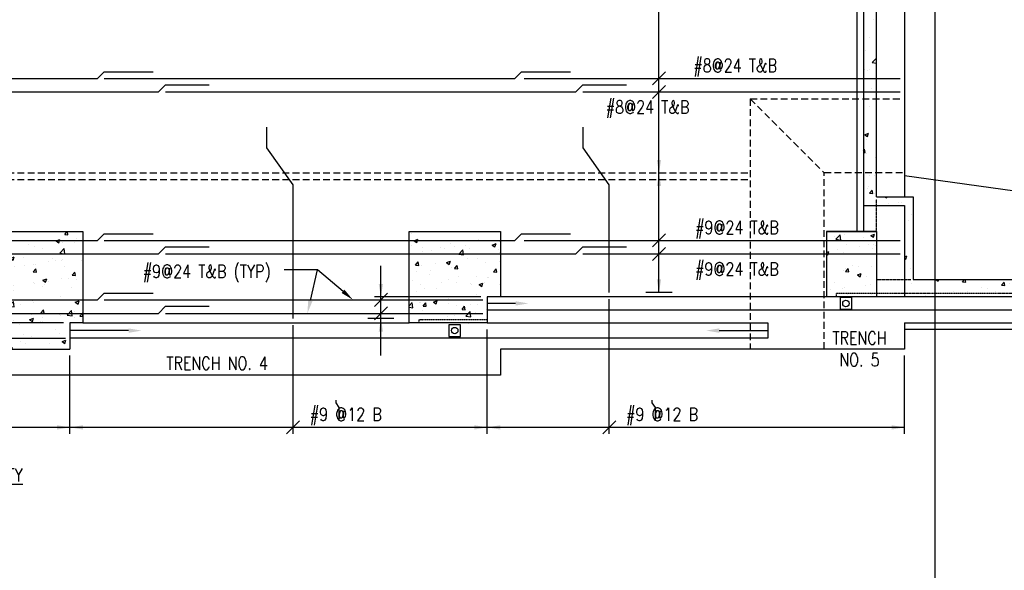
# Model space of a CAD drawing. Header units: inches. Extents: x -9715 to 32893, y -15613 to -1138.
# Tile 51 of 256: x 5180 to 6086, y -8626 to -8120. Entities that reach past the tile are written whole.
import ezdxf
from ezdxf.enums import TextEntityAlignment as Align

# ---------------------------------------------------------------- set-up
doc = ezdxf.new("R2010")
doc.units = ezdxf.units.IN
doc.header["$MEASUREMENT"] = 0
doc.linetypes.add('HIDDEN', pattern=[0.375, 0.25, -0.125])
doc.linetypes.add('HIDDEN2', pattern=[0.1875, 0.125, -0.0625])
doc.layers.get('0').update_dxf_attribs({"color": 252})
doc.layers.get('DEFPOINTS').update_dxf_attribs({"color": 11})
for name, color, linetype in [('S-ANNO-DIMS', 2, 'Continuous'), ('S-ANNO-TEXT', 2, 'Continuous'), ('S-FNDN', 7, 'Continuous'), ('S-FNDN-FTNG-REBAR', 5, 'Continuous'), ('S-FNDN-PATT', 8, 'Continuous')]:
    doc.layers.add(name, color=color, linetype=linetype)
doc.styles.add('125', font='romans.shx', dxfattribs={"width": 0.8, "height": 2})

# ---------------------------------------------------------------- blocks, each defined once
blk = doc.blocks.new('*X679')
at = {"color": 0}
for p, q in [((1906.64, 1236.52), (1906.64, 1236.52)), ((1959.88, 1234.63), (1962.02, 1237.19)), ((1959.88, 1234.63), (1962.87, 1234.37)), ((1962.87, 1234.37), (1962.35, 1237.19)), ((2278.7, 1235.42), (2278.7, 1235.42)), ((1902.14, 1225.75), (1906.03, 1229.81)), ((1902.14, 1225.75), (1906.59, 1225.06)), ((1906.59, 1225.06), (1906.03, 1229.81)), ((1926.82, 1225.07), (1926.82, 1225.07)), ((1932, 1223.63), (1932, 1223.63)), ((1951.95, 1228.68), (1955.45, 1230.02)), ((1951.95, 1228.68), (1954.44, 1227)), ((1954.44, 1227), (1955.46, 1230.02)), ((1957.68, 1227.15), (1957.68, 1227.15)), ((1958.39, 1229.23), (1958.39, 1229.23)), ((1968.75, 1226.76), (1968.75, 1226.76)), ((1970.91, 1230.88), (1970.91, 1230.88)), ((2279, 1224.12), (2279, 1224.12)), ((2281.39, 1228.79), (2284.89, 1230.13)), ((2281.39, 1228.79), (2283.88, 1227.11)), ((2283.88, 1227.11), (2284.89, 1230.13)), ((2314.66, 1226.05), (2314.66, 1226.05)), ((2318.51, 1223.51), (2318.51, 1223.51)), ((2328.57, 1224), (2328.57, 1224)), ((2340.33, 1229.57), (2340.33, 1229.57)), ((2347.67, 1228.51), (2347.67, 1228.51)), ((2353.25, 1224.78), (2356.75, 1226.13)), ((2353.25, 1224.78), (2355.73, 1223.11)), ((2355.74, 1223.1), (2356.75, 1226.12)), ((2360.15, 1228.15), (2360.15, 1228.15)), ((1895.36, 1220.93), (1895.36, 1220.93)), ((1895.59, 1214.36), (1895.59, 1214.36)), ((1906.04, 1219.88), (1906.04, 1219.88)), ((1907.88, 1222.58), (1907.88, 1222.58)), ((1910.43, 1216.75), (1910.43, 1216.75)), ((1939.59, 1221.76), (1939.59, 1221.76)), ((1955.5, 1217.47), (1959.39, 1221.53)), ((1955.5, 1217.47), (1959.95, 1216.78)), ((1959.95, 1216.78), (1959.4, 1221.53)), ((2288.69, 1222.3), (2288.69, 1222.3)), ((2289.35, 1218.5), (2289.35, 1218.5)), ((2297.12, 1219.86), (2297.12, 1219.86)), ((2305.69, 1222.99), (2305.69, 1222.99)), ((2309.64, 1221.5), (2309.64, 1221.5)), ((2322.41, 1216.52), (2326.3, 1220.58)), ((2322.41, 1216.52), (2326.85, 1215.83)), ((2326.85, 1215.83), (2326.3, 1220.58)), ((2332.38, 1221.87), (2332.38, 1221.87)), ((2359.07, 1220.74), (2359.07, 1220.74)), ((2359.65, 1217.54), (2359.65, 1217.54)), ((1895.09, 1203.3), (1897.5, 1206.17)), ((1898.08, 1203.04), (1897.5, 1206.17)), ((1906.13, 1207.64), (1906.13, 1207.64)), ((1909.94, 1212.55), (1913.44, 1213.9)), ((1909.94, 1212.55), (1912.43, 1210.87)), ((1912.43, 1210.87), (1913.44, 1213.89)), ((1913.66, 1205.35), (1913.66, 1205.35)), ((1922.28, 1213.23), (1922.28, 1213.23)), ((1922.41, 1205.77), (1922.41, 1205.77)), ((1931.4, 1206.98), (1931.4, 1206.98)), ((1932.82, 1206.52), (1932.82, 1206.52)), ((1945.24, 1209.51), (1945.24, 1209.51)), ((1948.97, 1212.1), (1948.97, 1212.1)), ((1951.57, 1210.78), (1951.57, 1210.78)), ((1957.07, 1210.5), (1957.07, 1210.5)), ((1957.76, 1211.16), (1957.76, 1211.16)), ((1959.51, 1205.39), (1959.51, 1205.39)), ((1975.66, 1210.98), (1975.66, 1210.98)), ((1976.69, 1213.65), (1976.69, 1213.65)), ((2282.65, 1206.39), (2285.06, 1209.27)), ((2282.65, 1206.39), (2285.63, 1206.13)), ((2285.64, 1206.13), (2285.06, 1209.27)), ((2288.09, 1205.65), (2288.09, 1205.65)), ((2301.33, 1207.53), (2301.33, 1207.53)), ((2311.24, 1208.66), (2314.74, 1210)), ((2311.24, 1208.66), (2313.72, 1206.98)), ((2313.72, 1206.98), (2314.74, 1210)), ((2314.05, 1209.4), (2314.05, 1209.4)), ((2318.69, 1203.48), (2320.92, 1206.13)), ((2321.5, 1202.99), (2320.92, 1206.13)), ((2330.49, 1212.53), (2330.49, 1212.53)), ((2339.73, 1212.92), (2339.73, 1212.92)), ((2347, 1208.43), (2347, 1208.43)), ((2359.51, 1210.08), (2359.51, 1210.08)), ((1893.25, 1200.77), (1893.25, 1200.77)), ((1894.73, 1202.86), (1894.73, 1202.86)), ((1895.09, 1203.3), (1898.08, 1203.04)), ((1905.43, 1203.24), (1905.43, 1203.24)), ((1930.95, 1200.16), (1933.36, 1203.03)), ((1930.95, 1200.16), (1933.94, 1199.9)), ((1933.94, 1199.9), (1933.36, 1203.03)), ((1966.82, 1197.02), (1969.23, 1199.9)), ((1966.82, 1197.02), (1969.81, 1196.76)), ((1969.81, 1196.76), (1969.23, 1199.89)), ((2283.97, 1200.13), (2283.97, 1200.13)), ((2295.95, 1197.44), (2295.95, 1197.44)), ((2296.48, 1201.78), (2296.48, 1201.78)), ((2315.42, 1204.28), (2315.42, 1204.28)), ((2318.51, 1203.26), (2318.69, 1203.48)), ((2318.51, 1203.26), (2318.69, 1203.24)), ((2318.69, 1203.24), (2321.5, 1203)), ((2322.65, 1196.32), (2322.65, 1196.32)), ((2339.12, 1196.28), (2339.12, 1196.28)), ((2354.37, 1200.12), (2356.78, 1202.99)), ((2354.37, 1200.12), (2357.36, 1199.86)), ((2357.36, 1199.86), (2356.78, 1202.99)), ((1912.33, 1187.82), (1912.33, 1187.82)), ((1930.79, 1190.34), (1930.79, 1190.34)), ((1932.09, 1189.79), (1932.09, 1189.79)), ((1939.79, 1192.42), (1943.29, 1193.76)), ((1939.79, 1192.42), (1942.27, 1190.74)), ((1941.5, 1188.27), (1941.5, 1188.27)), ((1942.28, 1190.74), (1943.29, 1193.76)), ((1944.6, 1191.43), (1944.6, 1191.43)), ((1956.46, 1193.86), (1956.46, 1193.86)), ((1963.54, 1193.93), (1963.54, 1193.93)), ((1970.66, 1193.28), (1970.66, 1193.28)), ((2279.81, 1191.86), (2279.81, 1191.86)), ((2287.48, 1189.01), (2287.48, 1189.01)), ((2306.5, 1190.73), (2306.5, 1190.73)), ((2313.45, 1192.76), (2313.45, 1192.76)), ((2320.43, 1190.03), (2320.43, 1190.03)), ((2333.19, 1189.6), (2333.19, 1189.6)), ((2333.84, 1188.71), (2333.84, 1188.71)), ((2341.08, 1188.53), (2344.58, 1189.87)), ((2341.08, 1188.53), (2343.57, 1186.85)), ((2343.57, 1186.85), (2344.58, 1189.87)), ((2346.36, 1190.36), (2346.36, 1190.36)), ((2349.34, 1195.19), (2349.34, 1195.19)), ((2349.59, 1195.03), (2349.59, 1195.03)), ((2359.88, 1188.47), (2359.88, 1188.47)), ((1900.51, 1185.63), (1900.51, 1185.63)), ((1904.82, 1186.59), (1904.82, 1186.59)), ((1912.35, 1183.27), (1912.35, 1183.27)), ((1939.02, 1186.69), (1939.02, 1186.69)), ((1965.71, 1185.56), (1965.71, 1185.56)), ((2283.33, 1182.06), (2283.33, 1182.06)), ((2291.27, 1185.02), (2291.27, 1185.02)), ((2302.27, 1184.56), (2302.27, 1184.56)), ((2338.51, 1179.63), (2338.51, 1179.63)), ((1897.78, 1176.29), (1901.28, 1177.64)), ((1897.78, 1176.29), (1900.26, 1174.62)), ((1900.26, 1174.61), (1901.28, 1177.64)), ((1904.21, 1169.95), (1904.21, 1169.95)), ((1908.77, 1168.77), (1912.66, 1172.83)), ((1908.77, 1168.77), (1913.21, 1168.08)), ((1913.21, 1168.08), (1912.66, 1172.82)), ((1918.93, 1170.07), (1918.93, 1170.07)), ((1930.18, 1173.69), (1930.18, 1173.69)), ((1931.45, 1171.71), (1931.45, 1171.71)), ((1950.39, 1174.21), (1950.39, 1174.21)), ((1955.85, 1177.21), (1955.85, 1177.21)), ((1969.63, 1172.29), (1973.13, 1173.63)), ((1969.63, 1172.29), (1972.12, 1170.61)), ((1972.12, 1170.61), (1973.13, 1173.63)), ((2276.69, 1168.88), (2279.57, 1171.88)), ((2280.12, 1167.13), (2279.57, 1171.87)), ((2286.01, 1172.03), (2286.01, 1172.03)), ((2286.87, 1172.36), (2286.87, 1172.36)), ((2289.58, 1168.79), (2291.99, 1171.66)), ((2289.58, 1168.79), (2292.57, 1168.52)), ((2292.57, 1168.52), (2292, 1171.66)), ((2299.07, 1172.4), (2302.57, 1173.74)), ((2299.07, 1172.4), (2301.56, 1170.72)), ((2301.56, 1170.72), (2302.57, 1173.74)), ((2312.7, 1170.9), (2312.7, 1170.9)), ((2312.84, 1176.11), (2312.84, 1176.11)), ((2320.69, 1168.99), (2320.69, 1168.99)), ((2333.21, 1170.64), (2333.21, 1170.64)), ((2339.39, 1169.77), (2339.39, 1169.77)), ((1902.03, 1165.69), (1904.44, 1168.56)), ((1902.03, 1165.69), (1905.02, 1165.43)), ((1902.59, 1162.27), (1902.59, 1162.27)), ((1905.02, 1165.43), (1904.44, 1168.56)), ((1929.29, 1161.14), (1929.29, 1161.14)), ((1937.89, 1162.55), (1940.3, 1165.42)), ((1937.89, 1162.55), (1940.88, 1162.29)), ((1940.88, 1162.29), (1940.3, 1165.42)), ((1955.24, 1160.57), (1955.24, 1160.57)), ((1955.98, 1160.01), (1955.98, 1160.01)), ((1962.13, 1160.49), (1966.02, 1164.55)), ((1962.13, 1160.49), (1966.58, 1159.8)), ((1966.58, 1159.8), (1966.02, 1164.55)), ((1968.6, 1163.45), (1968.6, 1163.45)), ((1973.75, 1159.41), (1976.16, 1162.29)), ((1976.69, 1159.42), (1976.17, 1162.29)), ((2276.69, 1167.66), (2280.12, 1167.13)), ((2289.11, 1164.83), (2289.11, 1164.83)), ((2318.36, 1160.19), (2318.36, 1160.19)), ((2325.45, 1165.65), (2327.86, 1168.52)), ((2325.45, 1165.65), (2328.44, 1165.39)), ((2328.44, 1165.38), (2327.86, 1168.52)), ((2329.03, 1159.54), (2332.93, 1163.6)), ((2333.48, 1158.85), (2332.93, 1163.6)), ((2337.9, 1162.99), (2337.9, 1162.99)), ((2347.52, 1165.2), (2347.52, 1165.2)), ((1903.6, 1153.3), (1903.6, 1153.3)), ((1910.28, 1153.44), (1910.28, 1153.44)), ((1913.14, 1155.55), (1913.14, 1155.55)), ((1918.3, 1151.99), (1918.3, 1151.99)), ((1927.62, 1156.16), (1931.12, 1157.51)), ((1927.62, 1156.16), (1930.11, 1154.49)), ((1929.57, 1157.05), (1929.57, 1157.05)), ((1930.11, 1154.48), (1931.12, 1157.51)), ((1937.23, 1154.49), (1937.23, 1154.49)), ((1939.44, 1158.44), (1939.44, 1158.44)), ((1939.83, 1154.42), (1939.83, 1154.42)), ((1966.52, 1153.3), (1966.52, 1153.3)), ((1968.81, 1158.64), (1968.81, 1158.64)), ((1973.75, 1159.41), (1976.69, 1159.16)), ((2286.26, 1155.72), (2286.26, 1155.72)), ((2289.2, 1155.19), (2289.2, 1155.19)), ((2312.23, 1159.47), (2312.23, 1159.47)), ((2329.03, 1159.54), (2333.48, 1158.85)), ((2331.31, 1153.19), (2332.42, 1153.61)), ((2332.28, 1153.19), (2332.42, 1153.61)), ((2338.99, 1153.41), (2338.99, 1153.41)), ((1905.78, 1150.35), (1905.78, 1150.35)), ((1922.26, 1142.46), (1922.26, 1142.46)), ((1951.42, 1147.46), (1951.42, 1147.46)), ((1954.64, 1143.93), (1954.64, 1143.93)), ((1893.1, 1137.45), (1893.1, 1137.45)), ((1903, 1136.66), (1903, 1136.66)), ((1919.34, 1135.72), (1919.34, 1135.72)), ((1924.08, 1134.77), (1924.08, 1134.77)), ((1928.96, 1140.41), (1928.96, 1140.41)), ((1946.03, 1134.6), (1946.03, 1134.6)), ((1955.66, 1138.92), (1955.66, 1138.92)), ((1957.47, 1136.03), (1960.97, 1137.38)), ((1957.47, 1136.03), (1959.95, 1134.35)), ((1959.96, 1134.35), (1960.97, 1137.37)), ((1905.14, 1132.27), (1905.14, 1132.27)), ((1909.89, 1129.19), (1911.38, 1130.95)), ((1911.7, 1129.19), (1911.38, 1130.95))]:
    blk.add_line(p, q, dxfattribs=at)
blk = doc.blocks.new('*X685')
at = {"color": 0}
for p, q in [((2668.29, 1388.9), (2668.29, 1388.9)), ((2669.42, 1386.52), (2673.32, 1390.58)), ((2669.42, 1386.52), (2673.87, 1385.83)), ((2673.87, 1385.83), (2673.32, 1390.58)), ((2677.43, 1391.16), (2677.43, 1391.16)), ((2694.99, 1387.77), (2694.99, 1387.77)), ((2701.5, 1390.05), (2705, 1391.4)), ((2701.5, 1390.05), (2703.99, 1388.37)), ((2703.99, 1388.37), (2705, 1391.39)), ((2678.84, 1382.18), (2678.84, 1382.18)), ((2691.2, 1379.67), (2691.2, 1379.67)), ((2699.79, 1381.73), (2699.79, 1381.73)), ((2702.79, 1378.27), (2702.79, 1378.27)), ((2703.71, 1381.32), (2703.71, 1381.32)), ((2705.53, 1381.06), (2705.53, 1381.06)), ((2660.69, 1374.39), (2662.99, 1375.27)), ((2660.69, 1373.11), (2660.77, 1373.07)), ((2660.77, 1373.07), (2661.98, 1372.25)), ((2661.98, 1372.25), (2662.25, 1373.07)), ((2662.25, 1373.07), (2662.99, 1375.27)), ((2670.63, 1376.72), (2670.63, 1376.72)), ((2676.82, 1374.52), (2676.82, 1374.52)), ((2678.04, 1359.95), (2678.04, 1359.95)), ((2678.31, 1356.79), (2680.72, 1359.66)), ((2681.3, 1356.53), (2680.73, 1359.66)), ((2685.04, 1362.36), (2685.04, 1362.36)), ((2690.56, 1361.6), (2690.56, 1361.6)), ((2702.19, 1361.62), (2702.19, 1361.62)), ((2676.22, 1357.87), (2676.22, 1357.87)), ((2678.31, 1356.79), (2681.3, 1356.53)), ((2689.34, 1353.8), (2692.84, 1355.14)), ((2689.34, 1353.8), (2691.82, 1352.12)), ((2691.82, 1352.12), (2692.84, 1355.14)), ((2697.73, 1351.89), (2697.73, 1351.89)), ((2668.57, 1346.89), (2668.57, 1346.89)), ((2675.61, 1341.23), (2675.61, 1341.23)), ((2677.41, 1341.88), (2677.41, 1341.88)), ((2696.34, 1344.37), (2696.34, 1344.37)), ((2701.58, 1344.98), (2701.58, 1344.98)), ((2664.89, 1340.23), (2664.89, 1340.23)), ((2675.3, 1336.81), (2675.3, 1336.81)), ((2679.94, 1333.59), (2679.95, 1333.6)), ((2679.95, 1333.59), (2679.95, 1333.59)), ((2680.55, 1335.91), (2680.55, 1335.91)), ((2701.99, 1335.68), (2701.99, 1335.68)), ((2751.9, 1335.05), (2751.9, 1335.05)), ((2879.83, 1336.15), (2879.83, 1336.15)), ((2890.71, 1333.98), (2890.71, 1333.98)), ((2903.22, 1335.63), (2903.22, 1335.63)), ((2929.36, 1334.83), (2930.83, 1336.59)), ((2929.36, 1334.83), (2932.34, 1334.57)), ((2932.35, 1334.56), (2931.97, 1336.59)), ((2960.02, 1333.62), (2960.02, 1333.62)), ((2966.81, 1333.59), (2967.63, 1334.56)), ((2967.81, 1333.59), (2967.63, 1334.56)), ((2978.53, 1336.59), (2979.25, 1336.1)), ((2979.25, 1336.1), (2979.41, 1336.59))]:
    blk.add_line(p, q, dxfattribs=at)
blk = doc.blocks.new('*X686')
at = {"color": 0}
for p, q in [((2698.52, 1433.15), (2698.52, 1433.15)), ((2699.08, 1434.67), (2699.08, 1434.67)), ((2700.3, 1428.87), (2702.71, 1431.75)), ((2703.29, 1428.61), (2702.71, 1431.74)), ((2700.3, 1428.87), (2703.29, 1428.61)), ((2704.62, 1428.2), (2704.62, 1428.2)), ((2714.74, 1425.59), (2716.15, 1424.63)), ((2716.16, 1424.63), (2716.48, 1425.59)), ((2737.86, 1425.59), (2739.15, 1425.47)), ((2739.15, 1425.47), (2739.13, 1425.59)), ((2717.5, 1419.11), (2717.5, 1419.11)), ((2727.04, 1420.21), (2727.04, 1420.21)), ((2730.02, 1420.76), (2730.02, 1420.76)), ((2739.02, 1409.23), (2739.02, 1409.23)), ((2735.8, 1403.53), (2735.8, 1403.53)), ((2732.69, 1370.44), (2734.85, 1371.27)), ((2732.69, 1369.01), (2733.83, 1368.24)), ((2733.84, 1368.24), (2734.85, 1371.26)), ((2738.42, 1360.1), (2738.42, 1360.1)), ((2740.44, 1350.17), (2740.44, 1350.17)), ((2738.87, 1345.92), (2738.87, 1345.92)), ((2761.49, 1349.59), (2763.68, 1348.11)), ((2763.68, 1348.11), (2764.18, 1349.59)), ((2785.9, 1347.38), (2787.76, 1349.59)), ((2785.9, 1347.38), (2788.89, 1347.12)), ((2788.89, 1347.12), (2788.44, 1349.59)), ((2803.54, 1342.32), (2803.54, 1342.32)), ((2809.25, 1341.25), (2809.25, 1341.25)), ((2821.77, 1344.24), (2824.18, 1347.11)), ((2821.77, 1344.24), (2824.76, 1343.98)), ((2824.76, 1343.98), (2824.18, 1347.11)), ((2828.79, 1345.52), (2828.79, 1345.52)), ((2833.05, 1345.79), (2836.55, 1347.13)), ((2833.05, 1345.79), (2835.54, 1344.11)), ((2835.54, 1344.11), (2836.55, 1347.13)), ((2840.83, 1345.4), (2840.83, 1345.4)), ((2845.44, 1343.44), (2845.44, 1343.44)), ((2853.35, 1347.05), (2853.35, 1347.05)), ((2854.76, 1349.27), (2854.76, 1349.27)), ((2857.63, 1341.1), (2860.04, 1343.98)), ((2857.63, 1341.1), (2860.62, 1340.84)), ((2860.62, 1340.84), (2860.04, 1343.97)), ((2872.28, 1349.54), (2872.28, 1349.54)), ((2874.6, 1348.44), (2874.6, 1348.44)), ((2893.49, 1337.97), (2895.9, 1340.84)), ((2896.48, 1337.7), (2895.9, 1340.84)), ((2904.91, 1341.78), (2908.41, 1343.13)), ((2904.91, 1341.78), (2907.39, 1340.1)), ((2907.39, 1340.1), (2908.41, 1343.12)), ((2931.05, 1343.1), (2931.05, 1343.1)), ((2936.23, 1345.14), (2940.13, 1349.2)), ((2936.23, 1345.14), (2940.68, 1344.45)), ((2940.68, 1344.45), (2940.13, 1349.2)), ((2953.74, 1342.28), (2953.74, 1342.28)), ((2956.72, 1346.62), (2956.72, 1346.62)), ((2966.25, 1343.93), (2966.25, 1343.93)), ((2985.19, 1346.42), (2985.19, 1346.42)), ((2989.6, 1336.86), (2993.49, 1340.92)), ((2994.04, 1336.17), (2993.49, 1340.92)), ((3005.33, 1348.82), (3005.33, 1348.82)), ((3018.33, 1343.64), (3018.33, 1343.64)), ((3032.02, 1347.7), (3032.02, 1347.7)), ((3047.49, 1348.64), (3047.49, 1348.64)), ((3058.27, 1343.64), (3058.27, 1343.64)), ((3058.71, 1346.57), (3058.71, 1346.57)), ((3084.24, 1347.39), (3084.24, 1347.39)), ((3085.4, 1345.44), (3085.4, 1345.44)), ((3088.63, 1342.67), (3088.63, 1342.67)), ((3091.09, 1349.59), (3093.12, 1348.22)), ((3093.12, 1348.22), (3093.58, 1349.59)), ((3098.1, 1343.3), (3098.1, 1343.3)), ((3112.1, 1344.31), (3112.1, 1344.31)), ((3117.79, 1347.67), (3117.79, 1347.67)), ((3129.68, 1347.45), (3129.68, 1347.45)), ((3138.79, 1343.18), (3138.79, 1343.18)), ((3142.19, 1349.1), (3142.19, 1349.1)), ((3160.52, 1341.22), (3160.52, 1341.22)), ((3162.49, 1345.9), (3165.99, 1347.24)), ((3162.49, 1345.9), (3164.97, 1344.22)), ((3164.97, 1344.22), (3165.99, 1347.24)), ((3165.48, 1342.06), (3165.48, 1342.06)), ((3186.2, 1344.74), (3186.2, 1344.74)), ((3192.17, 1340.93), (3192.17, 1340.93)), ((2777.8, 1337.1), (2777.8, 1337.1)), ((2777.87, 1338.8), (2777.87, 1338.8)), ((2790.31, 1338.75), (2790.31, 1338.75)), ((2816.28, 1338.43), (2816.28, 1338.43)), ((2893.49, 1337.97), (2896.48, 1337.7)), ((2905.08, 1339.35), (2905.08, 1339.35)), ((2922.16, 1338.12), (2922.16, 1338.12)), ((2930.83, 1336.59), (2931.77, 1337.7)), ((2931.97, 1336.59), (2931.77, 1337.7)), ((2976.76, 1337.78), (2980.26, 1339.12)), ((2976.76, 1337.78), (2978.53, 1336.59)), ((2979.41, 1336.59), (2980.26, 1339.12)), ((2989.18, 1338.63), (2989.18, 1338.63)), ((2989.6, 1336.86), (2994.04, 1336.17)), ((3007.34, 1336.92), (3007.34, 1336.92)), ((3033.01, 1340.44), (3033.01, 1340.44)), ((3035.07, 1335), (3035.07, 1335)), ((3048.62, 1333.77), (3052.12, 1335.12)), ((3048.62, 1333.77), (3048.89, 1333.59)), ((3051.61, 1333.59), (3052.12, 1335.11)), ((3059.47, 1337.66), (3059.47, 1337.66)), ((3066.65, 1339.15), (3066.65, 1339.15)), ((3079.16, 1340.8), (3079.16, 1340.8)), ((3109.3, 1334.27), (3109.3, 1334.27)), ((3134.56, 1337.47), (3134.56, 1337.47)), ((3166.05, 1335.18), (3166.05, 1335.18)), ((3179.55, 1336.03), (3179.55, 1336.03)), ((3192.07, 1337.68), (3192.07, 1337.68)), ((3195.21, 1340.19), (3195.21, 1340.19))]:
    blk.add_line(p, q, dxfattribs=at)
blk = doc.blocks.new('*X687')
at = {"color": 0}
for p, q in [((2704.19, 1588.3), (2704.19, 1588.3)), ((2700.24, 1571.67), (2700.24, 1571.67)), ((2696.67, 1560.28), (2696.67, 1560.28)), ((2702.9, 1549.19), (2706.69, 1553.14)), ((2696.03, 1542.21), (2696.03, 1542.21)), ((2698.17, 1541.84), (2698.17, 1541.84)), ((2700.66, 1542.92), (2700.66, 1542.92)), ((2702.9, 1549.19), (2706.69, 1548.6)), ((2701.81, 1524.98), (2701.81, 1524.98)), ((2700.09, 1508.35), (2700.09, 1508.35)), ((2695.99, 1482.7), (2699.49, 1484.04)), ((2695.99, 1482.7), (2698.47, 1481.02)), ((2698.02, 1478.52), (2698.02, 1478.52)), ((2698.48, 1481.02), (2699.49, 1484.04)), ((2706.44, 1478.13), (2706.44, 1478.13)), ((2694.69, 1468.07), (2695.78, 1469.36)), ((2696.35, 1466.22), (2695.78, 1469.35)), ((2706.45, 1471.62), (2706.45, 1471.62)), ((2694.69, 1466.37), (2696.35, 1466.22)), ((2697.71, 1465.41), (2697.71, 1465.41)), ((2705.83, 1461.49), (2705.83, 1461.49)), ((2699.94, 1445.04), (2699.94, 1445.04)), ((2705.23, 1444.84), (2705.23, 1444.84))]:
    blk.add_line(p, q, dxfattribs=at)

msp = doc.modelspace()

# ---------------------------------------------------------------- linework, layer by layer
at = {"layer": 'DEFPOINTS'}
msp.add_line((6022.67234, -9570.99647), (6022.67234, -8048.06806), dxfattribs=at)
at = {"layer": 'S-ANNO-DIMS'}
for p, q in [((5768.5801, -8370.7539), (5768.5801, -7682.97521)), ((5774.5801, -8167.89613), (5762.5801, -8179.89613)), ((5774.5801, -8180.35247), (5762.5801, -8192.35247)), ((5780.5801, -8260.7539), (5780.67385, -8260.7539)), ((5774.5801, -8316.81907), (5762.5801, -8328.81907)), ((5774.5801, -8329.2754), (5762.5801, -8341.2754)), ((5780.5801, -8370.7539), (5756.5801, -8370.7539)), ((5722.84256, -8500.7539), (5722.84256, -8376.7539)), ((5431.84622, -8500.7539), (5431.84622, -8400.7539)), ((5610.60844, -8500.7539), (5610.60844, -8404.7539)), ((5226.60844, -8500.7539), (5226.60844, -8428.7539)), ((5994.60844, -8500.7539), (5994.60844, -8428.7539)), ((5437.84622, -8488.7539), (5425.84622, -8500.7539)), ((5728.84256, -8488.7539), (5716.84256, -8500.7539)), ((5994.60844, -8494.7539), (4016.60844, -8494.7539))]:
    msp.add_line(p, q, dxfattribs=at)
for points in [[(5474.41136, -8488.7539), (5474.41136, -8476.37252), (5471.41136, -8472.13547), (5471.41136, -8469.76047)], [(5765.4077, -8488.7539), (5765.4077, -8476.37252), (5762.4077, -8472.13547), (5762.4077, -8469.76047)]]:
    msp.add_lwpolyline(points, dxfattribs=at)
for points in [[(5770.5801, -8248.7539), (5766.5801, -8248.7539), (5768.5801, -8260.7539)], [(5766.5801, -8272.7539), (5770.5801, -8272.7539), (5768.5801, -8260.7539)], [(5770.5801, -8358.7539), (5766.5801, -8358.7539), (5768.5801, -8370.7539)], [(5214.60844, -8492.7539), (5214.60844, -8496.7539), (5226.60844, -8494.7539)], [(5238.60844, -8492.7539), (5238.60844, -8496.7539), (5226.60844, -8494.7539)], [(5598.60844, -8492.7539), (5598.60844, -8496.7539), (5610.60844, -8494.7539)], [(5622.60844, -8492.7539), (5622.60844, -8496.7539), (5610.60844, -8494.7539)], [(5982.60844, -8492.7539), (5982.60844, -8496.7539), (5994.60844, -8494.7539)]]:
    msp.add_solid(points, dxfattribs=at)
at = {"layer": 'S-ANNO-TEXT'}
for p, q in [((5454.45908, -8349.8322), (5423.7836, -8349.8322)), ((5447.80625, -8378.22486), (5454.45908, -8349.8322)), ((5477.86201, -8369.68666), (5454.45908, -8349.8322)), ((5512.68108, -8428.6785), (5512.68108, -8346.31491)), ((5518.68108, -8371.45208), (5506.68108, -8383.45208)), ((5604.64665, -8374.7539), (5506.68108, -8374.7539)), ((5518.68108, -8383.90841), (5506.68108, -8395.90841)), ((5524.68108, -8394.7539), (5500.68108, -8394.7539)), ((5220.64665, -8398.7539), (5122.68108, -8398.7539))]:
    msp.add_line(p, q, dxfattribs=at)
for points in [[(5479.15587, -8368.16155), (5476.56815, -8371.21176), (5487.01262, -8377.4498)], [(5514.68108, -8362.7539), (5510.68108, -8362.7539), (5512.68108, -8374.7539)], [(5449.75351, -8378.68113), (5445.85899, -8377.76859), (5445.06862, -8389.90841)], [(5514.68108, -8406.7539), (5510.68108, -8406.7539), (5512.68108, -8394.7539)]]:
    msp.add_solid(points, dxfattribs=at)
at = {"layer": 'S-FNDN', "color": 3}
for p, q in [((5994.60844, -7678.97521), (5994.60844, -8282.7539)), ((5950.60844, -7714.7539), (5950.60844, -8314.7539)), ((5968.60844, -8282.7539), (6002.60844, -8282.7539)), ((6002.60844, -8282.7539), (6002.60844, -8358.7539)), ((5956.60844, -8290.7539), (5994.60844, -8290.7539)), ((5154.60844, -8314.7539), (5238.60844, -8314.7539)), ((5968.60844, -8314.7539), (5968.60844, -8374.7539)), ((5238.60844, -8371.13411), (5238.60844, -8371.13411)), ((5922.60844, -8374.7539), (5622.60844, -8374.7539)), ((6532.60844, -8374.7539), (5922.60844, -8374.7539)), ((5610.60844, -8398.7539), (5868.60844, -8398.7539)), ((5868.60844, -8398.7539), (5868.60844, -8412.7539)), ((5994.60844, -8398.7539), (5994.60844, -8422.7539)), ((5994.60844, -8398.7539), (6264.60844, -8398.7539)), ((5868.60844, -8412.7539), (5226.60844, -8412.7539)), ((5154.60844, -8422.7539), (5226.60844, -8422.7539)), ((5622.60844, -8422.7539), (5622.60844, -8446.7539)), ((5994.60844, -8422.7539), (5622.60844, -8422.7539)), ((5622.60844, -8446.7539), (4386.60844, -8446.7539))]:
    msp.add_line(p, q, dxfattribs=at)
at = {"layer": 'S-FNDN', "color": 2, "linetype": 'HIDDEN', "ltscale": 25}
for p, q in [((5852.60844, -8192.7539), (5920.60844, -8260.7539)), ((5852.60844, -8192.7539), (5852.60844, -8423.0039)), ((5852.60844, -8192.7539), (5992.60844, -8192.7539)), ((4156.49127, -8260.7539), (5852.60844, -8260.7539)), ((5992.60844, -8260.7539), (5920.60844, -8260.7539)), ((5920.60844, -8422.7539), (5920.60844, -8260.7539)), ((4156.49127, -8266.7539), (5852.60844, -8266.7539))]:
    msp.add_line(p, q, dxfattribs=at)
at = {"layer": 'S-FNDN'}
msp.add_line((5968.60844, -8205.55855), (5968.60844, -8205.55855), dxfattribs=at)
at = {"layer": 'S-FNDN', "color": 2}
for p, q in [((5994.60844, -8263.1864), (6532.60844, -8337.54847)), ((6532.60844, -8404.7539), (5994.60844, -8404.7539))]:
    msp.add_line(p, q, dxfattribs=at)
at = {"layer": 'S-FNDN', "color": 2, "linetype": 'HIDDEN2'}
msp.add_line((5968.60844, -8358.7539), (6000.49679, -8358.7539), dxfattribs=at)
at = {"layer": 'S-FNDN', "color": 3}
for points in [[(5968.60844, -8282.7539), (5968.60844, -7702.7539)], [(4058.60844, -7714.7539), (5950.60844, -7714.7539), (5956.60844, -7720.7539), (5956.60844, -8314.7539)], [(5994.60844, -8290.7539), (5994.60844, -8374.7539)], [(5238.60844, -8314.7539), (5238.60844, -8398.7539)], [(5538.60844, -8398.7539), (5538.60844, -8314.7539)], [(5538.60844, -8314.7539), (5622.60844, -8314.7539)], [(5622.60844, -8314.7539), (5622.60844, -8374.7539)], [(5922.60844, -8314.7539), (5922.60844, -8374.7539)], [(5968.60844, -8314.7539), (5922.60844, -8314.7539)], [(5922.60844, -8314.7539), (5968.60844, -8314.7539)], [(6002.60844, -8358.7539), (6532.60844, -8358.7539)], [(5622.60844, -8374.7539), (5610.60844, -8374.7539), (5610.60844, -8398.7539)], [(5610.60844, -8386.7539), (6252.60844, -8386.7539), (6252.60844, -8374.7539)], [(5238.60844, -8398.7539), (5226.60844, -8398.7539), (5226.60844, -8422.7539)], [(5238.60844, -8398.7539), (5538.60844, -8398.7539)], [(5610.60844, -8398.7539), (5538.60844, -8398.7539)]]:
    msp.add_lwpolyline(points, dxfattribs=at)
at = {"layer": 'S-FNDN', "color": 2, "linetype": 'HIDDEN2'}
msp.add_lwpolyline([(5968.60844, -8314.7539), (5968.60844, -8284.98754)], dxfattribs=at)
at = {"layer": 'S-FNDN', "color": 2, "linetype": 'HIDDEN'}
for points in [[(6252.60844, -8374.7539), (6252.60844, -8371.7539), (5931.60844, -8371.7539), (5931.60844, -8374.7539)], [(5610.60844, -8395.7539), (5547.60844, -8395.7539), (5547.60844, -8398.7539)]]:
    msp.add_lwpolyline(points, dxfattribs=at)
at = {"layer": 'S-FNDN', "color": 2}
for points in [[(5935.20844, -8386.1539), (5946.00844, -8386.1539), (5946.00844, -8375.3539), (5935.20844, -8375.3539)], [(5575.20844, -8411.1539), (5586.00844, -8411.1539), (5586.00844, -8400.3539), (5575.20844, -8400.3539)]]:
    msp.add_lwpolyline(points, close=True, dxfattribs=at)
for points in [[(5636.60844, -8380.7539), (5610.60844, -8380.7539)], [(5280.60844, -8405.7539), (5226.60844, -8405.7539)], [(5824.02031, -8405.7539), (5868.02031, -8405.7539)]]:
    msp.add_lwpolyline(points, dxfattribs=at)
for centre in [(5940.60844, -8380.7539), (5580.60844, -8405.7539)]:
    msp.add_circle(centre, 3, dxfattribs=at)
for points in [[(5636.60844, -8382.7539), (5636.60844, -8378.7539), (5648.60844, -8380.7539)], [(5280.60844, -8403.7539), (5280.60844, -8407.7539), (5292.60844, -8405.7539)], [(5824.02031, -8403.7539), (5824.02031, -8407.7539), (5812.02031, -8405.7539)]]:
    msp.add_solid(points, dxfattribs=at)
at = {"layer": 'S-FNDN-FTNG-REBAR', "color": 5}
for points in [[(4652.10844, -8173.95722), (5251.95529, -8173.8872), (5258.10844, -8167.73405), (5303.10844, -8167.73405)], [(5258.10844, -8173.90407), (5635.95529, -8173.8872), (5642.10844, -8167.73405), (5687.10844, -8167.73405)], [(4708.60844, -8186.35247), (5307.99003, -8186.35247), (5314.60844, -8179.73405), (5354.60844, -8179.73405)], [(5314.60844, -8186.35247), (5691.99003, -8186.35247), (5698.60844, -8179.73405), (5738.60844, -8179.73405)], [(5644.60844, -8173.93101), (5990.60844, -8173.86471)], [(5698.60844, -8186.35247), (5990.60844, -8186.35247)], [(5431.84622, -8394.7539), (5431.84622, -8271.70281), (5407.84622, -8237.80641), (5407.84622, -8218.80641)], [(5722.6758, -8370.7539), (5722.6758, -8271.70281), (5698.6758, -8237.80641), (5698.6758, -8218.80641)], [(4652.10844, -8322.88015), (5251.95529, -8322.81014), (5258.10844, -8316.65699), (5303.10844, -8316.65699)], [(5258.10844, -8322.82701), (5635.95529, -8322.81014), (5642.10844, -8316.65699), (5687.10844, -8316.65699)], [(5644.60844, -8322.85395), (5990.60844, -8322.78765)], [(4708.60844, -8335.2754), (5307.99003, -8335.2754), (5314.60844, -8328.65699), (5354.60844, -8328.65699)], [(5314.60844, -8335.2754), (5691.99003, -8335.2754), (5698.60844, -8328.65699), (5738.60844, -8328.65699)], [(5698.60844, -8335.2754), (5990.60844, -8335.2754)], [(4652.10844, -8377.51316), (5251.95529, -8377.44315), (5258.10844, -8371.29), (5303.10844, -8371.29)], [(5258.10844, -8377.46002), (5606.60844, -8377.44446)], [(4708.60844, -8389.90841), (5307.99003, -8389.90841), (5314.60844, -8383.29), (5354.60844, -8383.29)], [(5314.60844, -8389.90841), (5606.60844, -8389.90841)], [(4786.60844, -8412.62443), (5222.60844, -8412.57354)]]:
    msp.add_lwpolyline(points, dxfattribs=at)

# ---------------------------------------------------------------- block references
at = {"layer": 'S-FNDN-PATT', "color": 1}
for name, p in [('*X687', (3261.91403, -9708.34107)), ('*X686', (3261.91403, -9708.34107)), ('*X679', (3261.91403, -9551.94072)), ('*X685', (3261.91403, -9708.34107))]:
    msp.add_blockref(name, p, dxfattribs=at)

# ---------------------------------------------------------------- texts
at = {"layer": 'S-ANNO-DIMS', "style": '125', "width": 0.8}
for p in [(5447.27043, -8488.7539), (5738.26677, -8488.7539)]:
    msp.add_text('#9 @12 B', height=12, dxfattribs=at).set_placement(p)
at = {"layer": 'S-ANNO-TEXT', "style": '125', "width": 0.8}
for s, p in [('#8@24 T&B', (5838.67111, -8168.02674)), ('#8@24 T&B', (5758.07314, -8206.20881)), ('#9@24 T&B', (5840.26457, -8316.94062)), ('#9@24 T&B', (5840.26457, -8355.1227)), ('#9@24 T&B (TYP)', (5352.44817, -8357.33925))]:
    msp.add_text(s, height=12, dxfattribs=at).set_placement(p, align=Align.CENTER)
msp.add_text('TRENCH NO. 4', height=12, dxfattribs=at).set_placement((5315.35512, -8441.7539))
at = {"layer": 'S-ANNO-TEXT', "char_height": 12, "style": '125'}
for s, insert, width, attachment_point in [('TRENCH NO. 5', (5953.06201, -8422.59482), 61.8378397, 5), ('{\\LLOADING PLATFORM NOT SHOWN FOR CLARITY}', (4888.52659, -8532.55658), 361.6008427, 1)]:
    msp.add_mtext(s, dxfattribs=dict(at, insert=insert, width=width, attachment_point=attachment_point))

doc.saveas('drawing.dxf')
